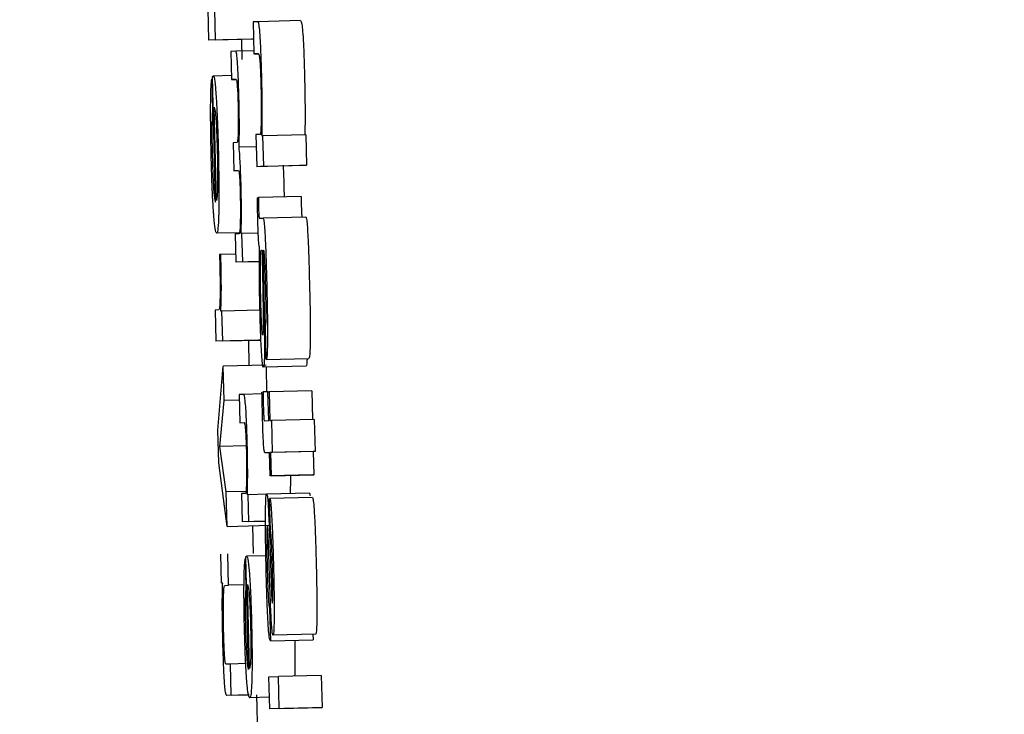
# Model space of a CAD drawing. Header units: inches. Extents: x 170 to 312, y 215 to 248.
# Tile 138 of 256: x 185.4946 to 185.5173, y 243.4941 to 243.5101. Entities that reach past the tile are written whole.
import ezdxf

# ---------------------------------------------------------------- set-up
doc = ezdxf.new("R2010")
doc.units = ezdxf.units.IN
doc.header["$LTSCALE"] = 0.25
doc.header["$MEASUREMENT"] = 0
doc.layers.add('ANNOTATIONS', color=1, linetype='Continuous')
doc.layers.add('MOTOR RH', color=7, linetype='Continuous')
doc.styles.add('ARIAL', font='arial.ttf', dxfattribs={"height": 0.09375})
doc.dimstyles.new('STANDARD$0', dxfattribs={"dimtxt": 0.09375, "dimasz": 0.09375, "dimexe": 0.03125, "dimexo": 0.046875, "dimgap": 0.09, "dimtad": 0, "dimtih": 1, "dimtoh": 1, "dimdec": 4, "dimzin": 0, "dimdsep": 46, "dimtxsty": 'ARIAL', "dimcen": 0.09, "dimadec": 0, "dimazin": 0, "dimtfac": 1, "dimtdec": 4, "dimtofl": 0, "dimtmove": 0, "dimatfit": 1, "dimfxl": 1, "dimtolj": 1, "dimtzin": 0, "dimarcsym": 0})

# ---------------------------------------------------------------- blocks, each defined once
blk = doc.blocks.new('*D24')
at = {"layer": 'ANNOTATIONS', "color": 0, "lineweight": -2, "transparency": 16777216}
for p, q in [((185.289705, 244.125047), (187.135668, 244.125047)), ((187.104418, 244.031297), (187.104418, 242.331666)), ((187.104418, 240.197174), (187.104418, 241.896805)), ((186.373893, 240.103424), (187.135668, 240.103424))]:
    blk.add_line(p, q, dxfattribs=at)
at = {"layer": 'ANNOTATIONS', "color": 0, "transparency": 16777216}
for points in [[(187.088793, 244.031297), (187.120043, 244.031297), (187.104418, 244.125047)], [(187.088793, 240.197174), (187.120043, 240.197174), (187.104418, 240.103424)]]:
    blk.add_solid(points, dxfattribs=at)
at = {"layer": 'defpoints', "color": 0, "transparency": 16777216}
for p in [(185.24283, 244.125047), (186.327018, 240.103424), (187.104418, 240.103424)]:
    blk.add_point(p, dxfattribs=at)
at = {"layer": 'ANNOTATIONS', "color": 0, "transparency": 16777216, "insert": (187.104418, 242.114236), "char_height": 0.09375, "attachment_point": 5, "style": 'ARIAL'}
blk.add_mtext('\\A1;OPENING\\PHEIGHT', dxfattribs=at)
blk = doc.blocks.new('*D25')
at = {"layer": 'ANNOTATIONS', "color": 0, "lineweight": -2, "transparency": 16777216}
for p, q in [((185.289705, 244.96103), (187.790657, 244.96103)), ((187.759407, 244.86728), (187.759407, 242.749657)), ((187.759407, 240.197174), (187.759407, 242.314797)), ((187.294237, 240.103424), (187.790657, 240.103424))]:
    blk.add_line(p, q, dxfattribs=at)
at = {"layer": 'ANNOTATIONS', "color": 0, "transparency": 16777216}
for points in [[(187.743782, 244.86728), (187.775032, 244.86728), (187.759407, 244.96103)], [(187.743782, 240.197174), (187.775032, 240.197174), (187.759407, 240.103424)]]:
    blk.add_solid(points, dxfattribs=at)
at = {"layer": 'defpoints', "color": 0, "transparency": 16777216}
for p in [(185.24283, 244.96103), (187.247362, 240.103424), (187.759407, 240.103424)]:
    blk.add_point(p, dxfattribs=at)
at = {"layer": 'ANNOTATIONS', "color": 0, "transparency": 16777216, "insert": (187.759407, 242.532227), "char_height": 0.09375, "attachment_point": 5, "style": 'ARIAL'}
blk.add_mtext('\\A1;TOTAL\\PHEIGHT', dxfattribs=at)

msp = doc.modelspace()

# ---------------------------------------------------------------- linework, layer by layer
at = {"layer": 'MOTOR RH'}
for p, q in [((185.49894, 243.510311), (185.498957, 243.509592)), ((185.499113, 243.5096), (185.499097, 243.510288)), ((185.50009, 243.510015), (185.499983, 243.51001)), ((185.499983, 243.51001), (185.5, 243.509274)), ((185.501073, 243.510039), (185.50009, 243.510015)), ((185.49994, 243.509616), (185.498957, 243.509592)), ((185.499113, 243.5096), (185.498957, 243.509592)), ((185.499113, 243.5096), (185.499992, 243.509621)), ((185.499712, 243.50961), (185.499723, 243.509149)), ((185.499992, 243.509618), (185.49994, 243.509616)), ((185.499583, 243.509337), (185.499467, 243.509331)), ((185.499467, 243.509331), (185.499483, 243.508685)), ((185.499998, 243.509347), (185.499583, 243.509337)), ((185.5, 243.509274), (185.500104, 243.509279)), ((185.500105, 243.509277), (185.5, 243.509274)), ((185.499028, 243.508697), (185.499046, 243.507978)), ((185.499047, 243.508697), (185.499028, 243.508697)), ((185.499115, 243.505869), (185.499045, 243.50875)), ((185.49948, 243.508776), (185.499062, 243.508766)), ((185.499483, 243.508685), (185.499586, 243.508689)), ((185.499587, 243.508687), (185.499483, 243.508685)), ((185.499064, 243.507979), (185.499046, 243.507978)), ((185.499138, 243.505901), (185.499086, 243.508048)), ((185.499606, 243.507238), (185.499518, 243.507234)), ((185.499518, 243.507234), (185.499533, 243.506587)), ((185.500146, 243.507423), (185.500045, 243.507418)), ((185.500045, 243.507418), (185.500062, 243.506682)), ((185.500206, 243.507388), (185.500186, 243.507387)), ((185.501189, 243.507411), (185.500206, 243.507388)), ((185.500223, 243.50669), (185.500206, 243.507388)), ((185.501189, 243.507411), (185.501206, 243.506713)), ((185.500051, 243.507138), (185.499658, 243.507129)), ((185.499533, 243.506587), (185.499642, 243.506593)), ((185.499643, 243.50659), (185.499533, 243.506587)), ((185.501046, 243.506706), (185.500062, 243.506682)), ((185.500223, 243.50669), (185.500062, 243.506682)), ((185.500223, 243.50669), (185.501206, 243.506713)), ((185.501206, 243.506713), (185.501046, 243.506706)), ((185.500687, 243.506221), (185.500691, 243.505984)), ((185.500078, 243.505969), (185.500103, 243.50597)), ((185.501086, 243.505994), (185.500103, 243.50597)), ((185.500127, 243.505495), (185.500209, 243.505499)), ((185.501192, 243.505522), (185.500209, 243.505499)), ((185.499657, 243.505164), (185.499142, 243.505152)), ((185.499657, 243.50514), (185.499568, 243.505136)), ((185.499568, 243.505136), (185.499583, 243.50449)), ((185.499724, 243.505144), (185.499706, 243.505143)), ((185.500097, 243.505153), (185.499724, 243.505144)), ((185.49974, 243.504497), (185.499724, 243.505144)), ((185.500166, 243.50476), (185.500188, 243.504761)), ((185.499235, 243.504665), (185.499206, 243.504664)), ((185.499579, 243.504674), (185.499235, 243.504665)), ((185.500126, 243.504503), (185.499583, 243.50449)), ((185.49974, 243.504497), (185.499583, 243.50449)), ((185.49974, 243.504497), (185.500126, 243.504506)), ((185.500193, 243.50432), (185.500204, 243.50374)), ((185.500216, 243.504363), (185.500227, 243.503757)), ((185.499188, 243.50339), (185.499106, 243.503386)), ((185.499106, 243.503386), (185.499123, 243.502668)), ((185.499263, 243.503364), (185.499238, 243.503362)), ((185.500137, 243.503385), (185.499263, 243.503364)), ((185.49928, 243.502675), (185.499263, 243.503364)), ((185.50028, 243.502251), (185.500262, 243.502987)), ((185.500106, 243.502691), (185.499123, 243.502668)), ((185.49928, 243.502675), (185.500159, 243.502696)), ((185.499871, 243.502686), (185.499885, 243.50211)), ((185.50016, 243.502694), (185.500106, 243.502691)), ((185.49928, 243.502675), (185.499123, 243.502668)), ((185.50028, 243.502251), (185.501263, 243.502274)), ((185.499172, 243.500622), (185.499293, 243.502095)), ((185.500277, 243.502119), (185.499293, 243.502095)), ((185.499312, 243.501306), (185.499293, 243.502095)), ((185.501199, 243.502099), (185.500216, 243.502075)), ((185.500278, 243.502077), (185.500291, 243.501505)), ((185.499761, 243.501448), (185.499656, 243.501443)), ((185.499656, 243.501443), (185.499672, 243.500796)), ((185.500184, 243.501458), (185.499761, 243.501448)), ((185.500183, 243.501502), (185.500208, 243.501503)), ((185.500323, 243.501505), (185.500208, 243.501503)), ((185.500322, 243.501508), (185.500347, 243.501509)), ((185.500338, 243.500845), (185.500322, 243.501508)), ((185.50133, 243.501533), (185.500347, 243.501509)), ((185.500347, 243.501509), (185.500363, 243.500846)), ((185.50133, 243.501533), (185.501346, 243.50087)), ((185.499214, 243.500253), (185.499312, 243.501306)), ((185.49966, 243.501314), (185.499312, 243.501306)), ((185.501387, 243.500871), (185.500404, 243.500848)), ((185.501387, 243.500871), (185.501404, 243.500135)), ((185.499672, 243.500796), (185.499773, 243.500801)), ((185.50024, 243.50084), (185.500338, 243.500845)), ((185.500363, 243.500846), (185.500404, 243.500848)), ((185.500404, 243.500848), (185.500421, 243.500112)), ((185.49919, 243.499874), (185.499172, 243.500622)), ((185.499821, 243.500267), (185.499214, 243.500253)), ((185.499363, 243.499208), (185.499214, 243.500253)), ((185.500356, 243.500109), (185.500262, 243.500104)), ((185.500356, 243.500106), (185.500262, 243.500104)), ((185.500369, 243.499572), (185.500356, 243.500109)), ((185.501364, 243.500133), (185.500381, 243.50011)), ((185.500421, 243.500112), (185.500381, 243.50011)), ((185.500381, 243.50011), (185.500394, 243.499573)), ((185.501404, 243.500135), (185.500421, 243.500112)), ((185.501404, 243.500135), (185.501364, 243.500133)), ((185.501364, 243.500133), (185.501377, 243.499597)), ((185.499382, 243.498414), (185.49919, 243.499874)), ((185.501352, 243.499595), (185.500369, 243.499572)), ((185.500394, 243.499573), (185.500369, 243.499572)), ((185.500394, 243.499573), (185.501377, 243.499597)), ((185.501377, 243.499597), (185.501352, 243.499595)), ((185.499817, 243.499218), (185.499363, 243.499208)), ((185.499382, 243.498414), (185.499363, 243.499208)), ((185.499809, 243.499172), (185.499711, 243.499167)), ((185.499711, 243.499167), (185.499727, 243.498521)), ((185.499868, 243.499141), (185.499849, 243.49914)), ((185.50029, 243.499151), (185.499868, 243.499141)), ((185.499883, 243.498528), (185.499868, 243.499141)), ((185.501274, 243.499177), (185.500291, 243.499154)), ((185.501349, 243.499077), (185.500365, 243.499053)), ((185.50036, 243.499053), (185.500365, 243.499053)), ((185.500377, 243.498317), (185.50036, 243.499053)), ((185.499382, 243.498414), (185.500365, 243.498438)), ((185.500264, 243.498534), (185.499727, 243.498521)), ((185.499883, 243.498528), (185.499727, 243.498521)), ((185.499883, 243.498528), (185.500264, 243.498537)), ((185.499969, 243.498429), (185.499984, 243.497793)), ((185.499256, 243.497106), (185.49924, 243.497771)), ((185.499414, 243.49706), (185.499397, 243.497779)), ((185.499877, 243.49512), (185.499814, 243.497712)), ((185.500274, 243.497737), (185.499831, 243.497726)), ((185.500368, 243.496989), (185.500341, 243.497789)), ((185.500369, 243.497867), (185.500387, 243.497323)), ((185.499797, 243.497665), (185.499813, 243.497018)), ((185.499815, 243.497665), (185.499797, 243.497665)), ((185.49928, 243.497106), (185.499256, 243.497106)), ((185.499334, 243.497057), (185.499414, 243.49706)), ((185.499771, 243.497069), (185.499414, 243.49706)), ((185.499831, 243.497018), (185.499813, 243.497018)), ((185.4999, 243.495148), (185.499854, 243.497081)), ((185.500418, 243.496664), (185.500422, 243.496649)), ((185.500358, 243.49652), (185.500376, 243.495783)), ((185.501421, 243.495936), (185.500437, 243.495913)), ((185.501356, 243.495935), (185.501359, 243.495807)), ((185.500376, 243.495783), (185.501359, 243.495807)), ((185.499458, 243.49525), (185.499357, 243.495245)), ((185.499809, 243.495258), (185.499458, 243.49525)), ((185.499475, 243.494531), (185.499458, 243.49525)), ((185.501547, 243.494987), (185.500564, 243.494963)), ((185.501547, 243.494987), (185.501565, 243.494251)), ((185.500344, 243.494953), (185.500564, 243.494963)), ((185.500362, 243.494217), (185.500344, 243.494953)), ((185.500581, 243.494227), (185.500564, 243.494963)), ((185.499892, 243.494539), (185.499374, 243.494527)), ((185.499475, 243.494531), (185.499374, 243.494527)), ((185.499475, 243.494531), (185.499892, 243.494542)), ((185.500058, 243.494543), (185.50008, 243.493593)), ((185.500355, 243.494485), (185.499902, 243.494474)), ((185.501345, 243.49424), (185.500362, 243.494217)), ((185.500581, 243.494227), (185.500362, 243.494217)), ((185.500581, 243.494227), (185.501565, 243.494251)), ((185.501565, 243.494251), (185.501345, 243.49424))]:
    msp.add_line(p, q, dxfattribs=at)
for points, knots in [([(185.50018, 243.50868), (185.500176, 243.508848), (185.500168, 243.509138), (185.500152, 243.509519), (185.500135, 243.509793), (185.500113, 243.509987), (185.500098, 243.510005), (185.50009, 243.510015)], [0, 0, 0, 0, 0.219105, 0.377951, 0.537672, 0.720482, 1, 1, 1, 1]), ([(185.501073, 243.510039), (185.501082, 243.510027), (185.501096, 243.510009), (185.501119, 243.509805), (185.501136, 243.509536), (185.501151, 243.509154), (185.501159, 243.508871), (185.501163, 243.508703)], [0, 0, 0, 0, 0.294641, 0.4626, 0.631828, 0.780671, 1, 1, 1, 1]), ([(185.499623, 243.509021), (185.499619, 243.509079), (185.499609, 243.509218), (185.499595, 243.509322), (185.499586, 243.509332), (185.499583, 243.509337)], [0, 0, 0, 0, 0.297576, 0.706286, 1, 1, 1, 1]), ([(185.500104, 243.509279), (185.50011, 243.509272), (185.500119, 243.509262), (185.500133, 243.509139), (185.500144, 243.508974), (185.500153, 243.508748), (185.500157, 243.508586), (185.50016, 243.508495)], [0, 0, 0, 0, 0.308053, 0.481247, 0.655919, 0.80485, 1, 1, 1, 1]), ([(185.499656, 243.508197), (185.499652, 243.508334), (185.499645, 243.508586), (185.499633, 243.508863), (185.499625, 243.508983), (185.499623, 243.509021)], [0, 0, 0, 0, 0.447568, 0.8278022, 1, 1, 1, 1]), ([(185.499003, 243.50809), (185.499005, 243.508186), (185.499007, 243.508418), (185.499017, 243.508613), (185.499026, 243.508676), (185.499028, 243.508697)], [0, 0, 0, 0, 0.325054, 0.780398, 1, 1, 1, 1]), ([(185.499045, 243.50875), (185.499048, 243.508754), (185.499054, 243.508761), (185.499059, 243.508764), (185.499062, 243.508766)], [0, 0, 0, 0, 0.500001, 1, 1, 1, 1]), ([(185.499062, 243.508766), (185.499068, 243.508759), (185.499084, 243.508743), (185.499107, 243.508579), (185.499123, 243.508364), (185.499128, 243.508292)], [0, 0, 0, 0, 0.301423, 0.767443, 1, 1, 1, 1]), ([(185.499586, 243.508689), (185.499592, 243.508684), (185.4996, 243.508676), (185.499612, 243.508577), (185.499621, 243.508459), (185.499629, 243.50829), (185.499632, 243.508156), (185.499634, 243.508082)], [0, 0, 0, 0, 0.350059, 0.523129, 0.668896, 0.815055, 1, 1, 1, 1]), ([(185.500191, 243.508036), (185.50019, 243.508119), (185.500188, 243.508326), (185.500183, 243.508547), (185.50018, 243.50868)], [0, 0, 0, 0, 0.402664, 1, 1, 1, 1]), ([(185.501163, 243.508703), (185.501165, 243.508615), (185.50117, 243.508394), (185.501172, 243.508185), (185.501174, 243.50806)], [0, 0, 0, 0, 0.401426, 1, 1, 1, 1]), ([(185.50016, 243.508495), (185.500162, 243.508387), (185.500166, 243.508171), (185.500166, 243.507908), (185.500165, 243.507773), (185.500164, 243.507715)], [0, 0, 0, 0, 0.364525, 0.727527, 1, 1, 1, 1]), ([(185.499128, 243.508292), (185.499136, 243.508165), (185.499151, 243.507912), (185.499169, 243.507448), (185.499177, 243.507146), (185.49918, 243.507019)], [0, 0, 0, 0, 0.365484, 0.731543, 1, 1, 1, 1]), ([(185.499664, 243.507649), (185.499663, 243.50772), (185.499662, 243.507893), (185.499658, 243.508085), (185.499656, 243.508197)], [0, 0, 0, 0, 0.412982, 1, 1, 1, 1]), ([(185.499016, 243.506944), (185.499013, 243.507078), (185.499006, 243.507405), (185.499002, 243.507801), (185.499003, 243.508023), (185.499003, 243.50809)], [0, 0, 0, 0, 0.326432, 0.79831, 1, 1, 1, 1]), ([(185.499046, 243.507978), (185.499043, 243.507934), (185.499038, 243.507844), (185.499034, 243.507712), (185.499033, 243.507646)], [0, 0, 0, 0, 0.495503, 1, 1, 1, 1]), ([(185.499086, 243.508048), (185.499095, 243.508014), (185.499108, 243.507961), (185.499127, 243.507746), (185.499141, 243.507493), (185.49915, 243.507228), (185.499155, 243.507066), (185.499156, 243.506998)], [0, 0, 0, 0, 0.336425, 0.526237, 0.7178288, 0.8828992, 1, 1, 1, 1]), ([(185.499634, 243.508082), (185.499636, 243.508004), (185.499639, 243.50785), (185.499639, 243.507644), (185.499637, 243.50754), (185.499637, 243.507488)], [0, 0, 0, 0, 0.334413, 0.668534, 1, 1, 1, 1]), ([(185.500186, 243.507387), (185.500188, 243.507483), (185.500191, 243.507677), (185.500191, 243.507916), (185.500191, 243.508036)], [0, 0, 0, 0, 0.493971, 1, 1, 1, 1]), ([(185.501174, 243.50806), (185.501174, 243.507927), (185.501174, 243.50769), (185.501171, 243.507496), (185.50117, 243.50741)], [0, 0, 0, 0, 0.557546, 1, 1, 1, 1]), ([(185.500164, 243.507715), (185.500162, 243.507632), (185.500158, 243.507491), (185.500151, 243.507427), (185.500146, 243.507423), (185.500146, 243.507423)], [0, 0, 0, 0, 0.537306, 0.912155, 1, 1, 1, 1]), ([(185.499033, 243.507646), (185.499032, 243.507605), (185.499032, 243.507511), (185.499033, 243.507399), (185.499033, 243.507335)], [0, 0, 0, 0, 0.42604, 1, 1, 1, 1]), ([(185.499637, 243.507488), (185.499634, 243.507425), (185.499628, 243.507266), (185.499615, 243.50724), (185.499607, 243.507238), (185.499606, 243.507238)], [0, 0, 0, 0, 0.360913, 0.916991, 1, 1, 1, 1]), ([(185.499658, 243.507129), (185.49966, 243.507205), (185.499663, 243.507359), (185.499664, 243.507551), (185.499664, 243.507649)], [0, 0, 0, 0, 0.49412, 1, 1, 1, 1]), ([(185.499033, 243.507335), (185.499033, 243.507301), (185.499034, 243.507234), (185.499036, 243.507107), (185.499038, 243.507014), (185.49904, 243.506956)], [0, 0, 0, 0, 0.273572, 0.547356, 1, 1, 1, 1]), ([(185.499156, 243.506998), (185.499159, 243.506867), (185.499165, 243.506607), (185.499164, 243.506393), (185.499164, 243.506287)], [0, 0, 0, 0, 0.504724, 1, 1, 1, 1]), ([(185.49918, 243.507019), (185.499184, 243.506808), (185.499193, 243.506386), (185.499194, 243.505934), (185.499191, 243.50573), (185.49919, 243.505674)], [0, 0, 0, 0, 0.417995, 0.838646, 1, 1, 1, 1]), ([(185.499687, 243.506695), (185.499683, 243.506773), (185.499674, 243.506951), (185.499664, 243.507065), (185.499658, 243.507129)], [0, 0, 0, 0, 0.433566, 1, 1, 1, 1]), ([(185.499069, 243.505634), (185.499061, 243.505761), (185.499046, 243.506015), (185.499028, 243.506491), (185.499019, 243.506805), (185.499016, 243.506944)], [0, 0, 0, 0, 0.358276, 0.717013, 1, 1, 1, 1]), ([(185.49904, 243.506956), (185.499042, 243.506884), (185.499046, 243.506706), (185.499053, 243.50654), (185.499057, 243.506442)], [0, 0, 0, 0, 0.405569, 1, 1, 1, 1]), ([(185.499642, 243.506593), (185.499647, 243.506587), (185.499654, 243.506579), (185.499665, 243.506485), (185.499672, 243.506369), (185.499679, 243.506213), (185.499682, 243.506104), (185.499683, 243.506045)], [0, 0, 0, 0, 0.34357, 0.511483, 0.680749, 0.82759, 1, 1, 1, 1]), ([(185.499704, 243.506197), (185.499702, 243.506265), (185.499698, 243.506438), (185.499691, 243.506598), (185.499687, 243.506695)], [0, 0, 0, 0, 0.387449, 1, 1, 1, 1]), ([(185.50067, 243.506719), (185.500673, 243.506658), (185.500679, 243.506502), (185.500684, 243.506327), (185.500687, 243.506221)], [0, 0, 0, 0, 0.38743, 1, 1, 1, 1]), ([(185.499057, 243.506442), (185.499059, 243.506383), (185.499067, 243.506234), (185.499074, 243.506129), (185.499079, 243.506066)], [0, 0, 0, 0, 0.39604, 1, 1, 1, 1]), ([(185.499164, 243.506287), (185.499162, 243.506222), (185.499159, 243.506046), (185.499148, 243.505953), (185.49914, 243.505912), (185.499138, 243.505901)], [0, 0, 0, 0, 0.298281, 0.802755, 1, 1, 1, 1]), ([(185.499706, 243.505143), (185.499708, 243.505294), (185.499712, 243.505533), (185.49971, 243.505922), (185.499705, 243.506121), (185.499704, 243.506197)], [0, 0, 0, 0, 0.518895, 0.817198, 1, 1, 1, 1]), ([(185.499079, 243.506066), (185.499084, 243.506022), (185.499097, 243.505911), (185.499108, 243.505885), (185.499115, 243.505869)], [0, 0, 0, 0, 0.396585, 1, 1, 1, 1]), ([(185.499683, 243.506045), (185.499685, 243.505966), (185.499688, 243.505809), (185.499688, 243.505594), (185.499686, 243.505485), (185.499685, 243.505429)], [0, 0, 0, 0, 0.325395, 0.650479, 1, 1, 1, 1]), ([(185.500087, 243.505482), (185.500085, 243.505548), (185.500082, 243.505712), (185.500079, 243.505873), (185.500078, 243.505969)], [0, 0, 0, 0, 0.407553, 1, 1, 1, 1]), ([(185.500103, 243.50597), (185.500103, 243.505934), (185.500103, 243.505881), (185.500104, 243.505802), (185.500105, 243.505761), (185.500105, 243.50574)], [0, 0, 0, 0, 0.487154, 0.739862, 1, 1, 1, 1]), ([(185.501086, 243.505994), (185.501086, 243.505958), (185.501086, 243.505904), (185.501087, 243.505826), (185.501088, 243.505784), (185.501088, 243.505763)], [0, 0, 0, 0, 0.488047, 0.740308, 1, 1, 1, 1]), ([(185.499142, 243.505152), (185.49913, 243.505168), (185.499109, 243.505198), (185.499083, 243.505437), (185.499072, 243.505603), (185.499069, 243.505634)], [0, 0, 0, 0, 0.524364, 0.909651, 1, 1, 1, 1]), ([(185.49919, 243.505674), (185.499187, 243.505578), (185.499181, 243.50534), (185.499163, 243.505177), (185.499148, 243.505159), (185.499142, 243.505152)], [0, 0, 0, 0, 0.27648, 0.692155, 1, 1, 1, 1]), ([(185.500105, 243.50574), (185.500106, 243.505714), (185.500107, 243.505667), (185.50011, 243.505607), (185.500113, 243.505555), (185.50012, 243.505502), (185.500124, 243.505498), (185.500127, 243.505495)], [0, 0, 0, 0, 0.139665, 0.256118, 0.371746, 0.556544, 1, 1, 1, 1]), ([(185.501088, 243.505763), (185.501089, 243.505738), (185.50109, 243.505691), (185.501093, 243.50563), (185.501097, 243.505579), (185.501103, 243.505525), (185.501107, 243.505521), (185.501111, 243.505519)], [0, 0, 0, 0, 0.139699, 0.255411, 0.37164, 0.556468, 1, 1, 1, 1]), ([(185.499685, 243.505429), (185.499683, 243.505372), (185.499679, 243.505228), (185.499668, 243.50515), (185.499659, 243.505143), (185.499657, 243.50514)], [0, 0, 0, 0, 0.307091, 0.77976, 1, 1, 1, 1]), ([(185.500129, 243.504819), (185.500124, 243.504839), (185.500116, 243.504869), (185.500105, 243.505), (185.500097, 243.505154), (185.500091, 243.505322), (185.500088, 243.505431), (185.500087, 243.505482)], [0, 0, 0, 0, 0.319039, 0.503709, 0.689627, 0.856611, 1, 1, 1, 1]), ([(185.500209, 243.505499), (185.500215, 243.505488), (185.500226, 243.50547), (185.500244, 243.505283), (185.50026, 243.505001), (185.500278, 243.504534), (185.500288, 243.50415), (185.500294, 243.503917)], [0, 0, 0, 0, 0.208141, 0.351451, 0.494834, 0.694206, 1, 1, 1, 1]), ([(185.501192, 243.505522), (185.501199, 243.505512), (185.50121, 243.505493), (185.501227, 243.505307), (185.501243, 243.505024), (185.501262, 243.504557), (185.501271, 243.504174), (185.501277, 243.503941)], [0, 0, 0, 0, 0.208195, 0.351521, 0.494942, 0.694352, 1, 1, 1, 1]), ([(185.500136, 243.503403), (185.500133, 243.503547), (185.500126, 243.503886), (185.500123, 243.504392), (185.500127, 243.504676), (185.500129, 243.504819)], [0, 0, 0, 0, 0.267332, 0.629753, 1, 1, 1, 1]), ([(185.500152, 243.504626), (185.500153, 243.504656), (185.500156, 243.50473), (185.500162, 243.504758), (185.500166, 243.50476), (185.500166, 243.50476)], [0, 0, 0, 0, 0.368403, 0.910278, 1, 1, 1, 1]), ([(185.500188, 243.504761), (185.500189, 243.50469), (185.50019, 243.504548), (185.500192, 243.504396), (185.500193, 243.50432)], [0, 0, 0, 0, 0.4953, 1, 1, 1, 1]), ([(185.500223, 243.504766), (185.50022, 243.504761), (185.500216, 243.504754), (185.500214, 243.504692), (185.500213, 243.504651), (185.500213, 243.504636)], [0, 0, 0, 0, 0.56124, 0.836721, 1, 1, 1, 1]), ([(185.50027, 243.503893), (185.500266, 243.504038), (185.500261, 243.504253), (185.50025, 243.504518), (185.500241, 243.504668), (185.500231, 243.504754), (185.500226, 243.504762), (185.500223, 243.504766)], [0, 0, 0, 0, 0.342623, 0.509602, 0.678318, 0.823993, 1, 1, 1, 1]), ([(185.499206, 243.504664), (185.499207, 243.504639), (185.499209, 243.504588), (185.499211, 243.504505), (185.499212, 243.504449), (185.499213, 243.504417)], [0, 0, 0, 0, 0.31026, 0.618272, 1, 1, 1, 1]), ([(185.499243, 243.5044), (185.499241, 243.504477), (185.499238, 243.504566), (185.499236, 243.504654), (185.499235, 243.504665)], [0, 0, 0, 0, 0.86435, 1, 1, 1, 1]), ([(185.500149, 243.504195), (185.500148, 243.504275), (185.500148, 243.504438), (185.500151, 243.504562), (185.500152, 243.504626)], [0, 0, 0, 0, 0.489474, 1, 1, 1, 1]), ([(185.500213, 243.504636), (185.500213, 243.504611), (185.500213, 243.504562), (185.500214, 243.504469), (185.500215, 243.504401), (185.500216, 243.504363)], [0, 0, 0, 0, 0.3028951, 0.6046338, 1, 1, 1, 1]), ([(185.499213, 243.504417), (185.499216, 243.504292), (185.49922, 243.504065), (185.499221, 243.503772), (185.499218, 243.503646), (185.499217, 243.503586)], [0, 0, 0, 0, 0.390478, 0.706012, 1, 1, 1, 1]), ([(185.499238, 243.503362), (185.499242, 243.503473), (185.499248, 243.503646), (185.49925, 243.503998), (185.499246, 243.504245), (185.499243, 243.504379), (185.499243, 243.5044)], [0, 0, 0, 0, 0.447499, 0.700081, 0.954772, 1, 1, 1, 1]), ([(185.500158, 243.503558), (185.500156, 243.503638), (185.500151, 243.50386), (185.500149, 243.504064), (185.500149, 243.504195)], [0, 0, 0, 0, 0.362338, 1, 1, 1, 1]), ([(185.500262, 243.502987), (185.500266, 243.502997), (185.500272, 243.503013), (185.500278, 243.503131), (185.50028, 243.503309), (185.500277, 243.503572), (185.500273, 243.503778), (185.50027, 243.503893)], [0, 0, 0, 0, 0.224855, 0.383696, 0.542961, 0.74193, 1, 1, 1, 1]), ([(185.500294, 243.503917), (185.500297, 243.503779), (185.500305, 243.503425), (185.500311, 243.502991), (185.50031, 243.502754), (185.500309, 243.50269)], [0, 0, 0, 0, 0.319097, 0.817378, 1, 1, 1, 1]), ([(185.501277, 243.503941), (185.501281, 243.503803), (185.501289, 243.503449), (185.501294, 243.503015), (185.501293, 243.502777), (185.501293, 243.502714)], [0, 0, 0, 0, 0.319359, 0.817152, 1, 1, 1, 1]), ([(185.499217, 243.503586), (185.499215, 243.50354), (185.499208, 243.503399), (185.499196, 243.503394), (185.499188, 243.50339)], [0, 0, 0, 0, 0.323685, 1, 1, 1, 1]), ([(185.500204, 243.50374), (185.500206, 243.503611), (185.50021, 243.503394), (185.500213, 243.50313), (185.500213, 243.503019), (185.500212, 243.50298)], [0, 0, 0, 0, 0.486909, 0.817313, 1, 1, 1, 1]), ([(185.500227, 243.503757), (185.500231, 243.503571), (185.500238, 243.503197), (185.500241, 243.502842), (185.500243, 243.502664)], [0, 0, 0, 0, 0.495775, 1, 1, 1, 1]), ([(185.500173, 243.502434), (185.500168, 243.502513), (185.500158, 243.502707), (185.500145, 243.503052), (185.500139, 243.503301), (185.500136, 243.503403)], [0, 0, 0, 0, 0.285015, 0.705514, 1, 1, 1, 1]), ([(185.500177, 243.503017), (185.500173, 243.503089), (185.500165, 243.503253), (185.50016, 243.503448), (185.500158, 243.503558)], [0, 0, 0, 0, 0.438035, 1, 1, 1, 1]), ([(185.5002, 243.502812), (185.500196, 243.502819), (185.50019, 243.502831), (185.500182, 243.502927), (185.500178, 243.502994), (185.500177, 243.503017)], [0, 0, 0, 0, 0.491764, 0.825083, 1, 1, 1, 1]), ([(185.500212, 243.50298), (185.500211, 243.502939), (185.500209, 243.502856), (185.500204, 243.502815), (185.500201, 243.502812), (185.5002, 243.502812)], [0, 0, 0, 0, 0.412635, 0.826401, 1, 1, 1, 1]), ([(185.500309, 243.50269), (185.500308, 243.502596), (185.500305, 243.502408), (185.500294, 243.502272), (185.500284, 243.502257), (185.50028, 243.502251)], [0, 0, 0, 0, 0.344174, 0.688315, 1, 1, 1, 1]), ([(185.501293, 243.502714), (185.501291, 243.502619), (185.501288, 243.502431), (185.501277, 243.502295), (185.501267, 243.502281), (185.501263, 243.502274)], [0, 0, 0, 0, 0.344174, 0.688315, 1, 1, 1, 1]), ([(185.500243, 243.502664), (185.500243, 243.5026), (185.500243, 243.502426), (185.500239, 243.502306), (185.500237, 243.50223)], [0, 0, 0, 0, 0.368964, 1, 1, 1, 1]), ([(185.500216, 243.502075), (185.50021, 243.502086), (185.500199, 243.502105), (185.500184, 243.502264), (185.500175, 243.502391), (185.500173, 243.502434)], [0, 0, 0, 0, 0.445833, 0.812542, 1, 1, 1, 1]), ([(185.500237, 243.50223), (185.500235, 243.502193), (185.500229, 243.502094), (185.500221, 243.502082), (185.500216, 243.502075)], [0, 0, 0, 0, 0.377362, 1, 1, 1, 1]), ([(185.50122, 243.502253), (185.501218, 243.502216), (185.501213, 243.502118), (185.501204, 243.502106), (185.501199, 243.502099)], [0, 0, 0, 0, 0.377172, 1, 1, 1, 1]), ([(185.499846, 243.500275), (185.499842, 243.500428), (185.499835, 243.500686), (185.49982, 243.501015), (185.499804, 243.501252), (185.499783, 243.501423), (185.499769, 243.501439), (185.499761, 243.501448)], [0, 0, 0, 0, 0.212798, 0.361218, 0.509822, 0.704441, 1, 1, 1, 1]), ([(185.500195, 243.500969), (185.500193, 243.501057), (185.500189, 243.501236), (185.500185, 243.501413), (185.500183, 243.501502)], [0, 0, 0, 0, 0.499259, 1, 1, 1, 1]), ([(185.500208, 243.501503), (185.500209, 243.501458), (185.50021, 243.501368), (185.500212, 243.501276), (185.500213, 243.50123)], [0, 0, 0, 0, 0.497619, 1, 1, 1, 1]), ([(185.500213, 243.50123), (185.500214, 243.501194), (185.500216, 243.50111), (185.50022, 243.501006), (185.500223, 243.500953), (185.500224, 243.500938)], [0, 0, 0, 0, 0.356691, 0.809128, 1, 1, 1, 1]), ([(185.500209, 243.500523), (185.500206, 243.500594), (185.500201, 243.500739), (185.500197, 243.500891), (185.500195, 243.500969)], [0, 0, 0, 0, 0.491131, 1, 1, 1, 1]), ([(185.500224, 243.500938), (185.500225, 243.500921), (185.500228, 243.50088), (185.500234, 243.500845), (185.500238, 243.500842), (185.50024, 243.50084)], [0, 0, 0, 0, 0.191813, 0.491006, 1, 1, 1, 1]), ([(185.499773, 243.500801), (185.49978, 243.500792), (185.499791, 243.50078), (185.499805, 243.500625), (185.499814, 243.500471), (185.499821, 243.500291), (185.499824, 243.500171), (185.499826, 243.500113)], [0, 0, 0, 0, 0.4132325, 0.5687803, 0.7257205, 0.865871, 1, 1, 1, 1]), ([(185.500227, 243.500213), (185.500224, 243.500253), (185.500217, 243.500332), (185.500211, 243.500461), (185.500209, 243.500523)], [0, 0, 0, 0, 0.514066, 1, 1, 1, 1]), ([(185.499855, 243.49971), (185.499854, 243.499785), (185.499853, 243.499965), (185.499848, 243.500161), (185.499846, 243.500275)], [0, 0, 0, 0, 0.4153503, 1, 1, 1, 1]), ([(185.500262, 243.500104), (185.500258, 243.500106), (185.50025, 243.500109), (185.500239, 243.500128), (185.500231, 243.500184), (185.500227, 243.500213)], [0, 0, 0, 0, 0.3910331, 0.6915705, 1, 1, 1, 1]), ([(185.499826, 243.500113), (185.499827, 243.500026), (185.499831, 243.499853), (185.499831, 243.499616), (185.499829, 243.499493), (185.499828, 243.499428)], [0, 0, 0, 0, 0.324447, 0.647791, 1, 1, 1, 1]), ([(185.499849, 243.49914), (185.499851, 243.499223), (185.499854, 243.499391), (185.499855, 243.499603), (185.499855, 243.49971)], [0, 0, 0, 0, 0.4937298, 1, 1, 1, 1]), ([(185.500837, 243.499583), (185.500837, 243.499509), (185.500836, 243.499353), (185.500834, 243.499228), (185.500832, 243.499163)], [0, 0, 0, 0, 0.47646, 1, 1, 1, 1]), ([(185.499828, 243.499428), (185.499825, 243.499342), (185.499821, 243.499202), (185.499813, 243.49918), (185.499809, 243.499172)], [0, 0, 0, 0, 0.611022, 1, 1, 1, 1]), ([(185.500264, 243.498707), (185.500266, 243.498811), (185.500269, 243.499019), (185.50028, 243.499142), (185.500289, 243.499151), (185.500291, 243.499154)], [0, 0, 0, 0, 0.406853, 0.816606, 1, 1, 1, 1]), ([(185.500291, 243.499154), (185.500293, 243.499152), (185.500298, 243.499148), (185.500304, 243.499118), (185.500307, 243.4991)], [0, 0, 0, 0, 0.431987, 1, 1, 1, 1]), ([(185.500307, 243.4991), (185.500312, 243.499059), (185.500321, 243.498986), (185.50033, 243.498823), (185.500334, 243.498752)], [0, 0, 0, 0, 0.566317, 1, 1, 1, 1]), ([(185.501274, 243.499177), (185.501276, 243.499176), (185.501281, 243.499173), (185.501287, 243.499141), (185.50129, 243.499124)], [0, 0, 0, 0, 0.4317909, 1, 1, 1, 1]), ([(185.501349, 243.499077), (185.501354, 243.49906), (185.501364, 243.499024), (185.501379, 243.49884), (185.501388, 243.498683), (185.501392, 243.498618)], [0, 0, 0, 0, 0.368239, 0.737151, 1, 1, 1, 1]), ([(185.500365, 243.499053), (185.50037, 243.499036), (185.500381, 243.499001), (185.500396, 243.498817), (185.500405, 243.49866), (185.500409, 243.498594)], [0, 0, 0, 0, 0.368148, 0.737102, 1, 1, 1, 1]), ([(185.500279, 243.497476), (185.500274, 243.497698), (185.500265, 243.498085), (185.500263, 243.498498), (185.500264, 243.498666), (185.500264, 243.498707)], [0, 0, 0, 0, 0.504557, 0.87931, 1, 1, 1, 1]), ([(185.500334, 243.498752), (185.500338, 243.498659), (185.500351, 243.49838), (185.500362, 243.498073), (185.500369, 243.497867)], [0, 0, 0, 0, 0.3322898, 1, 1, 1, 1]), ([(185.501392, 243.498618), (185.501397, 243.498517), (185.50141, 243.498253), (185.501423, 243.497847), (185.50143, 243.497564), (185.501433, 243.497476)], [0, 0, 0, 0, 0.296456, 0.781118, 1, 1, 1, 1]), ([(185.500305, 243.498417), (185.500303, 243.498412), (185.500299, 243.498402), (185.500294, 243.498312), (185.500294, 243.498222), (185.500293, 243.498179)], [0, 0, 0, 0, 0.339214, 0.679828, 1, 1, 1, 1]), ([(185.500312, 243.498386), (185.500311, 243.498391), (185.50031, 243.498401), (185.500308, 243.498413), (185.500306, 243.498416), (185.500305, 243.498417)], [0, 0, 0, 0, 0.307055, 0.613876, 1, 1, 1, 1]), ([(185.500324, 243.498244), (185.500322, 243.49827), (185.500318, 243.498337), (185.500315, 243.498367), (185.500312, 243.498386)], [0, 0, 0, 0, 0.385869, 1, 1, 1, 1]), ([(185.500409, 243.498594), (185.500414, 243.498494), (185.500427, 243.498229), (185.50044, 243.497824), (185.500447, 243.497541), (185.500449, 243.497453)], [0, 0, 0, 0, 0.296448, 0.781501, 1, 1, 1, 1]), ([(185.500293, 243.498179), (185.500294, 243.498085), (185.500294, 243.497878), (185.5003, 243.497643), (185.500303, 243.497515)], [0, 0, 0, 0, 0.4555656, 1, 1, 1, 1]), ([(185.500341, 243.497789), (185.500339, 243.497868), (185.500333, 243.498026), (185.500327, 243.498171), (185.500324, 243.498244)], [0, 0, 0, 0, 0.495977, 1, 1, 1, 1]), ([(185.500398, 243.498153), (185.500396, 243.49818), (185.500392, 243.498241), (185.500385, 243.498286), (185.50038, 243.498306), (185.500377, 243.498317)], [0, 0, 0, 0, 0.2797505, 0.635424, 1, 1, 1, 1]), ([(185.500413, 243.497839), (185.500409, 243.497923), (185.500405, 243.498039), (185.5004, 243.498129), (185.500398, 243.498153)], [0, 0, 0, 0, 0.734204, 1, 1, 1, 1]), ([(185.499814, 243.497712), (185.499817, 243.497716), (185.499823, 243.497722), (185.499828, 243.497725), (185.499831, 243.497726)], [0, 0, 0, 0, 0.499968, 1, 1, 1, 1]), ([(185.499831, 243.497726), (185.499837, 243.497721), (185.499853, 243.497706), (185.499876, 243.497552), (185.499892, 243.497353), (185.499896, 243.497301)], [0, 0, 0, 0, 0.305644, 0.818281, 1, 1, 1, 1]), ([(185.500425, 243.497425), (185.500423, 243.497494), (185.50042, 243.497635), (185.500415, 243.49777), (185.500413, 243.497839)], [0, 0, 0, 0, 0.493975, 1, 1, 1, 1]), ([(185.499771, 243.497118), (185.499772, 243.49721), (185.499776, 243.497434), (185.499786, 243.497597), (185.499795, 243.49765), (185.499797, 243.497665)], [0, 0, 0, 0, 0.33621, 0.819917, 1, 1, 1, 1]), ([(185.500323, 243.496218), (185.500317, 243.49635), (185.500301, 243.496669), (185.500287, 243.497126), (185.50028, 243.497413), (185.500279, 243.497476)], [0, 0, 0, 0, 0.355694, 0.857743, 1, 1, 1, 1]), ([(185.500303, 243.497515), (185.500305, 243.497422), (185.50031, 243.497205), (185.500319, 243.496964), (185.500325, 243.496839), (185.500326, 243.496817)], [0, 0, 0, 0, 0.384571, 0.891244, 1, 1, 1, 1]), ([(185.501433, 243.497476), (185.501437, 243.497261), (185.501445, 243.496888), (185.501447, 243.496516), (185.501446, 243.496371), (185.501446, 243.496348)], [0, 0, 0, 0, 0.534375, 0.926226, 1, 1, 1, 1]), ([(185.499896, 243.497301), (185.499903, 243.497192), (185.499917, 243.496975), (185.499934, 243.496555), (185.499942, 243.496275), (185.499945, 243.496155)], [0, 0, 0, 0, 0.361652, 0.724722, 1, 1, 1, 1]), ([(185.500387, 243.497323), (185.50039, 243.497229), (185.500396, 243.497057), (185.500403, 243.496864), (185.500407, 243.496783), (185.500408, 243.496766)], [0, 0, 0, 0, 0.493648, 0.894085, 1, 1, 1, 1]), ([(185.500433, 243.496861), (185.500432, 243.496941), (185.500432, 243.497115), (185.500428, 243.497316), (185.500425, 243.497425)], [0, 0, 0, 0, 0.457855, 1, 1, 1, 1]), ([(185.500449, 243.497453), (185.500454, 243.497238), (185.500462, 243.496865), (185.500464, 243.496493), (185.500463, 243.496347), (185.500463, 243.496324)], [0, 0, 0, 0, 0.534365, 0.926212, 1, 1, 1, 1]), ([(185.499282, 243.495856), (185.499278, 243.496055), (185.499271, 243.49639), (185.499271, 243.496797), (185.499275, 243.497), (185.499279, 243.497085), (185.49928, 243.497106)], [0, 0, 0, 0, 0.386177, 0.648536, 0.910679, 1, 1, 1, 1]), ([(185.499312, 243.497011), (185.499316, 243.497025), (185.499322, 243.497054), (185.49933, 243.497056), (185.499334, 243.497057)], [0, 0, 0, 0, 0.496805, 1, 1, 1, 1]), ([(185.49978, 243.496086), (185.499778, 243.496206), (185.499772, 243.496489), (185.499769, 243.496847), (185.49977, 243.497046), (185.499771, 243.497118)], [0, 0, 0, 0, 0.319614, 0.752408, 1, 1, 1, 1]), ([(185.499813, 243.497018), (185.49981, 243.496978), (185.499805, 243.496898), (185.499801, 243.496778), (185.499799, 243.496718)], [0, 0, 0, 0, 0.496226, 1, 1, 1, 1]), ([(185.499854, 243.497081), (185.499864, 243.49704), (185.499879, 243.496984), (185.499899, 243.496723), (185.49991, 243.496492), (185.499917, 243.496285), (185.49992, 243.496169), (185.499921, 243.496136)], [0, 0, 0, 0, 0.451323, 0.619253, 0.788394, 0.94029, 1, 1, 1, 1]), ([(185.499302, 243.496006), (185.4993, 243.496112), (185.499296, 243.496324), (185.499295, 243.496613), (185.499299, 243.496752), (185.4993, 243.496823)], [0, 0, 0, 0, 0.327234, 0.655223, 1, 1, 1, 1]), ([(185.4993, 243.496823), (185.499302, 243.49686), (185.499305, 243.496946), (185.499309, 243.496987), (185.499312, 243.497011)], [0, 0, 0, 0, 0.438262, 1, 1, 1, 1]), ([(185.500326, 243.496817), (185.50033, 243.496765), (185.500337, 243.496645), (185.500348, 243.496555), (185.500355, 243.496531), (185.500358, 243.49652)], [0, 0, 0, 0, 0.294177, 0.667535, 1, 1, 1, 1]), ([(185.500395, 243.496302), (185.500391, 243.496391), (185.500381, 243.496608), (185.500373, 243.496848), (185.500368, 243.496989)], [0, 0, 0, 0, 0.413809, 1, 1, 1, 1]), ([(185.500422, 243.496649), (185.500424, 243.496654), (185.500428, 243.496663), (185.500432, 243.496742), (185.500432, 243.496821), (185.500433, 243.496861)], [0, 0, 0, 0, 0.33185, 0.664822, 1, 1, 1, 1]), ([(185.499799, 243.496718), (185.499799, 243.496677), (185.499798, 243.496593), (185.499798, 243.49649), (185.499799, 243.496438)], [0, 0, 0, 0, 0.489921, 1, 1, 1, 1]), ([(185.500408, 243.496766), (185.500409, 243.496747), (185.500413, 243.496698), (185.500416, 243.496677), (185.500418, 243.496664)], [0, 0, 0, 0, 0.3889377, 1, 1, 1, 1]), ([(185.499799, 243.496438), (185.499799, 243.496408), (185.499799, 243.496349), (185.499801, 243.496235), (185.499803, 243.49615), (185.499804, 243.496097)], [0, 0, 0, 0, 0.273123, 0.544547, 1, 1, 1, 1]), ([(185.501446, 243.496348), (185.501445, 243.496257), (185.501442, 243.496077), (185.501432, 243.495953), (185.501424, 243.495941), (185.501421, 243.495936)], [0, 0, 0, 0, 0.369161, 0.739758, 1, 1, 1, 1]), ([(185.499921, 243.496136), (185.499923, 243.496029), (185.499928, 243.495813), (185.499928, 243.495603), (185.499927, 243.49551), (185.499927, 243.495496)], [0, 0, 0, 0, 0.457281, 0.918661, 1, 1, 1, 1]), ([(185.499945, 243.496155), (185.499948, 243.49598), (185.499956, 243.495629), (185.499956, 243.495213), (185.499953, 243.495019), (185.499951, 243.494944)], [0, 0, 0, 0, 0.377578, 0.756758, 1, 1, 1, 1]), ([(185.500376, 243.495783), (185.500368, 243.495798), (185.500354, 243.495824), (185.500335, 243.496028), (185.500326, 243.496172), (185.500323, 243.496218)], [0, 0, 0, 0, 0.499461, 0.841072, 1, 1, 1, 1]), ([(185.500421, 243.495968), (185.500417, 243.496006), (185.500408, 243.496077), (185.500399, 243.49623), (185.500395, 243.496302)], [0, 0, 0, 0, 0.53162, 1, 1, 1, 1]), ([(185.500463, 243.496324), (185.500462, 243.496234), (185.500459, 243.496053), (185.500449, 243.49593), (185.500441, 243.495918), (185.500437, 243.495913)], [0, 0, 0, 0, 0.36941, 0.739765, 1, 1, 1, 1]), ([(185.499324, 243.495438), (185.499321, 243.495492), (185.499315, 243.495598), (185.499308, 243.495801), (185.499304, 243.495938), (185.499302, 243.496006)], [0, 0, 0, 0, 0.336294, 0.670944, 1, 1, 1, 1]), ([(185.499831, 243.494908), (185.499823, 243.495017), (185.499809, 243.495235), (185.499791, 243.495665), (185.499784, 243.495956), (185.49978, 243.496086)], [0, 0, 0, 0, 0.355134, 0.71149, 1, 1, 1, 1]), ([(185.499804, 243.496097), (185.499806, 243.49603), (185.49981, 243.495869), (185.499816, 243.495722), (185.49982, 243.495636)], [0, 0, 0, 0, 0.415661, 1, 1, 1, 1]), ([(185.500437, 243.495913), (185.500435, 243.495915), (185.50043, 243.495918), (185.500425, 243.49595), (185.500421, 243.495968)], [0, 0, 0, 0, 0.4441981, 1, 1, 1, 1]), ([(185.499319, 243.49488), (185.499313, 243.494986), (185.499301, 243.495198), (185.49929, 243.495551), (185.499284, 243.49577), (185.499282, 243.495856)], [0, 0, 0, 0, 0.378621, 0.75595, 1, 1, 1, 1]), ([(185.500935, 243.495797), (185.500936, 243.495752), (185.50094, 243.495533), (185.50094, 243.495237), (185.500936, 243.495043), (185.500935, 243.494967)], [0, 0, 0, 0, 0.136751, 0.662662, 1, 1, 1, 1]), ([(185.499357, 243.495245), (185.499351, 243.495251), (185.499342, 243.495259), (185.49933, 243.495355), (185.499325, 243.49542), (185.499324, 243.495438)], [0, 0, 0, 0, 0.611357, 0.886938, 1, 1, 1, 1]), ([(185.49982, 243.495636), (185.499823, 243.495578), (185.49983, 243.495441), (185.499837, 243.49535), (185.499842, 243.495297)], [0, 0, 0, 0, 0.423563, 1, 1, 1, 1]), ([(185.499927, 243.495496), (185.499925, 243.495443), (185.499922, 243.495286), (185.499911, 243.495198), (185.499903, 243.49516), (185.4999, 243.495148)], [0, 0, 0, 0, 0.261204, 0.769948, 1, 1, 1, 1]), ([(185.499842, 243.495297), (185.499847, 243.495257), (185.499859, 243.495156), (185.49987, 243.495133), (185.499877, 243.49512)], [0, 0, 0, 0, 0.4008628, 1, 1, 1, 1]), ([(185.499374, 243.494527), (185.499366, 243.494535), (185.499353, 243.494548), (185.499333, 243.494676), (185.499323, 243.494819), (185.499319, 243.49488)], [0, 0, 0, 0, 0.470117, 0.777276, 1, 1, 1, 1]), ([(185.499902, 243.494474), (185.499894, 243.494481), (185.499876, 243.494497), (185.499851, 243.494655), (185.499834, 243.494863), (185.499831, 243.494908)], [0, 0, 0, 0, 0.338037, 0.857299, 1, 1, 1, 1]), ([(185.499951, 243.494944), (185.499949, 243.494859), (185.499941, 243.494633), (185.499923, 243.494495), (185.499908, 243.49448), (185.499902, 243.494474)], [0, 0, 0, 0, 0.2662296, 0.7120744, 1, 1, 1, 1])]:
    msp.add_open_spline(points, degree=3, knots=knots, dxfattribs=at)

# ---------------------------------------------------------------- dimensions: what is measured, and where the dimension line sits
at = {"layer": 'ANNOTATIONS'}
for base, p1, p2, text, picture, middle in [((187.759407, 240.103424), (185.24283, 244.96103), (187.247362, 240.103424), 'TOTAL\\PHEIGHT', '*D25', (187.759407, 242.532227)), ((187.104418, 240.103424), (185.24283, 244.125047), (186.327018, 240.103424), 'OPENING\\PHEIGHT', '*D24', (187.104418, 242.114236))]:
    dim = msp.add_linear_dim(base=base, p1=p1, p2=p2, angle=90, text=text, dimstyle='STANDARD$0', dxfattribs=at)
    dim.commit()
    dim.dimension.update_dxf_attribs({"geometry": picture, "text_midpoint": middle})

doc.saveas('drawing.dxf')
